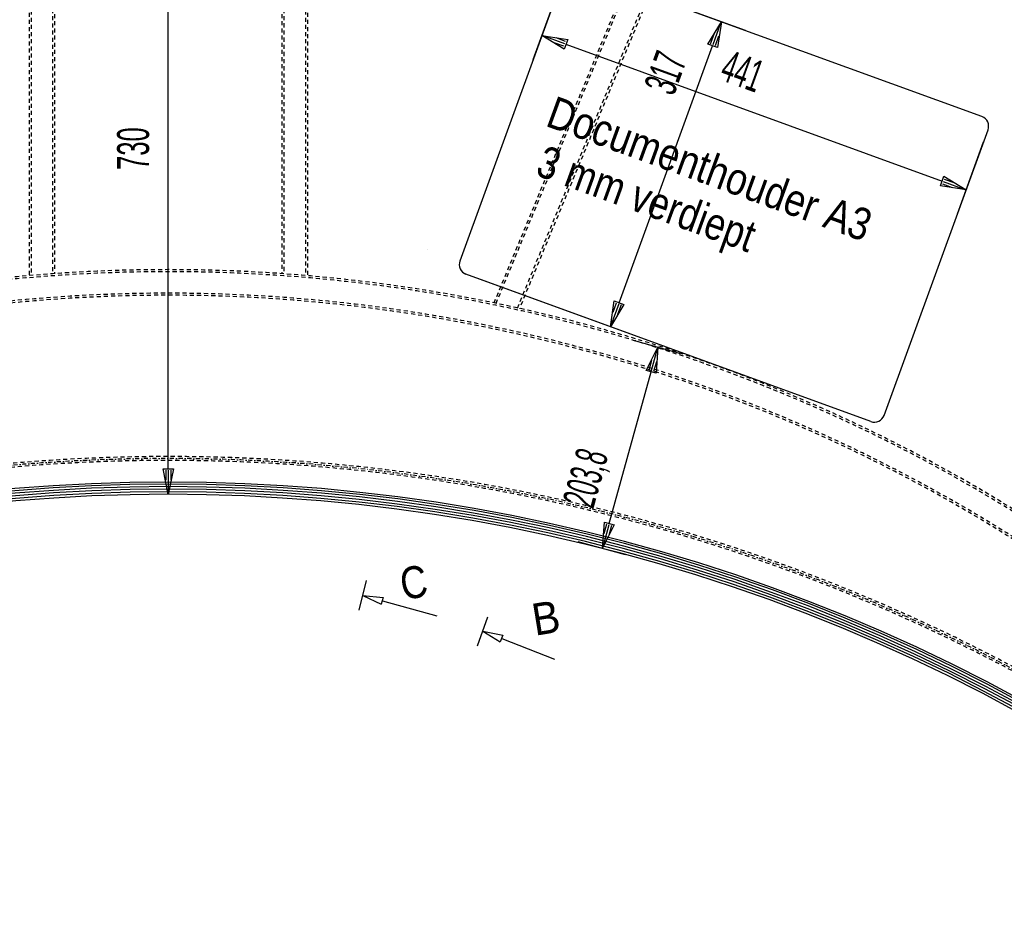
# Model space of a CAD drawing. Extents: x -7591 to -2491, y 6498 to 10061.
# Tile 54 of 125: x -5329 to -4368, y 7728 to 8603. Entities that reach past the tile are written whole.
import ezdxf
from ezdxf.enums import TextEntityAlignment as Align

# ---------------------------------------------------------------- set-up
doc = ezdxf.new("R2010")
doc.units = 0
doc.header["$MEASUREMENT"] = 0
doc.linetypes.add('DASHDOT', pattern=[8.5, 4, -2, 0.5, -2])
doc.linetypes.add('HIDDEN', pattern=[7, 4, -3])
doc.layers.get('0').update_dxf_attribs({"linetype": 'CONTINUOUS'})
for name, color, linetype in [('DIM49', 4, 'CONTINUOUS'), ('LE_GREEN', 3, 'CONTINUOUS'), ('LE_HIDDEN', 7, 'CONTINUOUS'), ('LE_MIDDLE', 7, 'CONTINUOUS'), ('LE_RED', 1, 'CONTINUOUS'), ('TXT_ALL', 7, 'CONTINUOUS'), ('TXT_DIM49', 2, 'CONTINUOUS')]:
    doc.layers.add(name, color=color, linetype=linetype)
doc.layers.add('LE_ALL', color=7, linetype='CONTINUOUS', lineweight=50)

# ---------------------------------------------------------------- blocks, each defined once
blk = doc.blocks.new('_D19', base_point=(-5184.29, 8138.97))
at = {"layer": 'DIM49', "color": 1}
for p, q in [((-5189.29, 8841.97), (-5184.29, 8866.97)), ((-5184.29, 8866.97), (-5179.29, 8841.97)), ((-5184.29, 8843.22), (-5184.29, 8865.72)), ((-5186.79, 8843.22), (-5186.79, 8853.22)), ((-5181.79, 8843.22), (-5181.79, 8853.22)), ((-5179.29, 8841.97), (-5189.29, 8841.97)), ((-5184.29, 8163.97), (-5184.29, 8841.97)), ((-5184.29, 8138.97), (-5189.29, 8163.97)), ((-5189.29, 8163.97), (-5179.29, 8163.97)), ((-5186.79, 8162.72), (-5186.79, 8152.72)), ((-5179.29, 8163.97), (-5184.29, 8138.97)), ((-5184.29, 8162.72), (-5184.29, 8140.22)), ((-5181.79, 8162.72), (-5181.79, 8152.72))]:
    blk.add_line(p, q, dxfattribs=at)
at = {"layer": 'TXT_DIM49', "width": 0.596}
blk.add_text('730', height=31.25, rotation=90, dxfattribs=at).set_placement((-5203.04, 8476.71), align=Align.CENTER)
blk = doc.blocks.new('_D21', base_point=(-4726.07, 8076.91))
at = {"layer": 'DIM49', "color": 1}
for p, q in [((-4730.02, 8289.42), (-4683.91, 8276.69)), ((-4717.39, 8260), (-4705.92, 8282.77)), ((-4712.24, 8259.87), (-4706.25, 8281.56)), ((-4705.92, 8282.77), (-4707.75, 8257.34)), ((-4714.65, 8260.54), (-4711.99, 8270.18)), ((-4709.83, 8259.21), (-4707.17, 8268.85)), ((-4753.48, 8110.41), (-4712.57, 8258.67)), ((-4707.75, 8257.34), (-4717.39, 8260)), ((-4760.13, 8086.31), (-4758.3, 8111.74)), ((-4748.66, 8109.08), (-4760.13, 8086.31)), ((-4753.82, 8109.2), (-4759.8, 8087.51)), ((-4756.23, 8109.87), (-4758.89, 8100.23)), ((-4758.3, 8111.74), (-4748.66, 8109.08)), ((-4751.41, 8108.54), (-4754.07, 8098.9)), ((-4784.23, 8092.96), (-4738.12, 8080.23))]:
    blk.add_line(p, q, dxfattribs=at)
at = {"layer": 'TXT_DIM49', "width": 0.535}
blk.add_text('203,8', height=31.25, rotation=74.57265, dxfattribs=at).set_placement((-4761.78, 8150.82), align=Align.CENTER)
blk = doc.blocks.new('_D23', base_point=(-4797.88, 8645.94))
at = {"layer": 'DIM49', "color": 1}
for p, q in [((-4827.81, 8563.71), (-4802.16, 8634.19)), ((-4819.26, 8587.21), (-4794.06, 8583.35)), ((-4797.48, 8573.96), (-4819.26, 8587.21)), ((-4796.94, 8579.08), (-4818.09, 8586.78)), ((-4797.8, 8576.73), (-4807.19, 8580.15)), ((-4796.09, 8581.43), (-4805.48, 8584.85)), ((-4794.06, 8583.35), (-4797.48, 8573.96)), ((-4795.77, 8578.66), (-4428.35, 8444.93)), ((-4413.41, 8412.88), (-4387.76, 8483.36)), ((-4430.06, 8440.23), (-4426.64, 8449.63)), ((-4426.64, 8449.63), (-4404.86, 8436.38)), ((-4426.32, 8446.85), (-4416.92, 8443.43)), ((-4404.86, 8436.38), (-4430.06, 8440.23)), ((-4428.03, 8442.15), (-4418.63, 8438.73)), ((-4427.17, 8444.5), (-4406.03, 8436.8))]:
    blk.add_line(p, q, dxfattribs=at)
at = {"layer": 'TXT_DIM49', "width": 0.557}
blk.add_text('441', height=31.25, rotation=340, dxfattribs=at).set_placement((-4628.6, 8537.77), align=Align.CENTER)
blk = doc.blocks.new('_D24', base_point=(-4893.49, 8354.03))
at = {"layer": 'DIM49', "color": 1}
for p, q in [((-4620.49, 8592.01), (-4773.32, 8647.64)), ((-4657.23, 8578.78), (-4643.98, 8600.56)), ((-4652.11, 8578.25), (-4644.41, 8599.39)), ((-4643.98, 8600.56), (-4647.84, 8575.36)), ((-4654.46, 8579.1), (-4651.04, 8588.5)), ((-4649.76, 8577.39), (-4646.34, 8586.79)), ((-4743.85, 8326.17), (-4652.53, 8577.07)), ((-4647.84, 8575.36), (-4657.23, 8578.78)), ((-4728.91, 8294.13), (-4881.74, 8349.76)), ((-4752.4, 8302.68), (-4748.55, 8327.88)), ((-4739.16, 8324.46), (-4752.4, 8302.68)), ((-4744.28, 8325), (-4751.98, 8303.86)), ((-4746.63, 8325.85), (-4750.05, 8316.46)), ((-4748.55, 8327.88), (-4739.16, 8324.46)), ((-4741.93, 8324.14), (-4745.35, 8314.75))]:
    blk.add_line(p, q, dxfattribs=at)
at = {"layer": 'TXT_DIM49', "width": 0.557}
blk.add_text('317', height=31.25, rotation=70, dxfattribs=at).set_placement((-4684, 8545.44), align=Align.CENTER)

msp = doc.modelspace()

# ---------------------------------------------------------------- linework, layer by layer
for p, q in [((-4997.88, 8025.68), (-4990.75, 8054.84)), ((-4882.06, 7991.1), (-4872.04, 8019.39))]:
    msp.add_line(p, q)
msp.add_lwpolyline([(-4060.69, 7737.85, 0.367682), (-6307.89, 7737.85), (-6836.13, 8064.73)], format="xyb")
for centre, radius, start, end in [((-5184.29, 7028.43), 2396.87, 31.73211, 148.26789), ((-5184.29, 7028.43), 2391.87, 31.73211, 148.26789), ((-5184.29, 7028.43), 2372, 31.75, 148.25), ((-5184.29, 7028.43), 2370, 31.79835, 148.20165), ((-5184.29, 7028.43), 2345, 32.74999, 147.24999), ((-5184.29, 7028.43), 2266.16, 35.00882, 144.99118), ((-5184.29, 7028.43), 2258.06, 35.00886, 144.99114), ((-5184.29, 7028.43), 2247.11, 35.0089, 144.9911), ((-5184.29, 7028.43), 2040, 31.79835, 148.20165), ((-5184.29, 7028.43), 1950, 32.04534, 147.95466), ((-5184.29, 6416.46), 1722.52, 49.57671, 130.42329)]:
    msp.add_arc(centre, radius, start, end)
at = {"layer": 'LE_ALL'}
for start, end in [(90, 148.25), (31.75, 90)]:
    msp.add_arc((-5184.29, 7028.43), 2000, start, end, dxfattribs=at)
at = {"layer": 'LE_GREEN'}
msp.add_line((-4497.88, 8210.04), (-4893.49, 8354.03), dxfattribs=at)
for points in [[(-4485.06, 8216.02), (-4383.48, 8495.11, 0.414214), (-4389.46, 8507.92), (-4785.07, 8651.91, 0.414214), (-4797.88, 8645.94)], [(-4797.88, 8645.94), (-4899.46, 8366.85, 0.414214), (-4893.49, 8354.03)]]:
    msp.add_lwpolyline(points, format="xyb", dxfattribs=at)
msp.add_arc((-4494.46, 8219.44), 10, -110, -20, dxfattribs=at)
at = {"layer": 'LE_HIDDEN', "color": 1, "linetype": 'HIDDEN'}
for p, q in [((-5297.29, 8893.01), (-5297.29, 8354.36)), ((-5295.29, 8895.13), (-5295.29, 8354.5)), ((-5073.29, 8895.13), (-5073.29, 8354.5)), ((-5071.29, 8893.07), (-5071.29, 8354.36)), ((-5320.29, 8868.41), (-5320.29, 8352.53)), ((-5318.29, 8870.56), (-5318.29, 8352.71)), ((-5050.29, 8870.56), (-5050.29, 8352.71)), ((-5048.29, 8868.41), (-5048.29, 8352.53)), ((-4866.05, 8325.87), (-4669.59, 8800.18)), ((-4864.06, 8325.46), (-4667.66, 8799.62)), ((-4843.19, 8320.97), (-4647.42, 8793.59)), ((-4645.5, 8793.01), (-4841.21, 8320.53))]:
    msp.add_line(p, q, dxfattribs=at)
for points in [[(-7153.76, 8297.61, -0.254675), (-5186.29, 9371.43), (-5186.29, 9290.46), (-5204.29, 9290.46), (-5204.29, 9288.46), (-5184.29, 9288.43), (-5164.29, 9288.46), (-5164.29, 9290.46), (-5182.29, 9290.46)], [(-7153.76, 8297.61, -0.254675), (-5186.29, 9371.43), (-5186.29, 9290.43), (-5204.29, 9290.43)], [(-5182.29, 9290.46), (-5182.29, 9371.43, -0.254675), (-3214.82, 8297.61), (-3480.59, 8126.66, 0.078205), (-3900.25, 8596.86), (-3840.14, 8670.42, 0.172955), (-5182.29, 9150.43), (-5182.29, 9191.4), (-5164.29, 9191.4), (-5164.29, 9193.4), (-5184.29, 9193.43), (-5204.29, 9193.4), (-5204.29, 9191.4), (-5186.29, 9191.4), (-5186.29, 9150.43, 0.172955), (-6528.44, 8670.42)], [(-4931.44, 8886.3, -0.219407), (-3607.34, 8042.76), (-3565.29, 8069.8)], [(-6370.99, 7801.71, 0.312133), (-6255.21, 7807.61, -0.340324), (-4113.37, 7807.61)]]:
    msp.add_lwpolyline(points, format="xyb", dxfattribs=at)
for centre, radius, start, end in [((-5184.29, 7028.43), 2343, 32.79889, 89.95109), ((-5184.29, 7028.43), 2065.69, 40.48822, 139.52979), ((-5184.29, 7028.43), 2063.69, 40.48822, 139.52979), ((-5184.29, 7028.43), 2042.69, 40.48822, 139.51177), ((-5184.29, 7028.43), 2040.69, 40.48822, 139.51177), ((-5184.29, 7028.43), 1925, 32.75, 82.25), ((-5184.29, 7028.43), 1920.5, 32.80967, 82.19033), ((-5184.29, 7028.43), 1922.5, 32.80961, 82.19039), ((-5184.29, 7028.43), 1870, 93.40298, 139.46784), ((-5184.29, 7028.43), 1868, 93.46808, 139.40484), ((-5184.29, 7028.43), 1870, 40.53216, 86.59702), ((-5184.29, 7028.43), 1868, 40.59516, 86.53192), ((-5184.29, 7028.43), 1877, 32.75, 82.18895), ((-5184.29, 7028.43), 1847, 94.16047, 138.73488), ((-5184.29, 7028.43), 1845, 94.22726, 138.67026), ((-5184.29, 7028.43), 1847, 41.26512, 85.83953), ((-5184.29, 7028.43), 1845, 41.32974, 85.77274), ((-5184.29, 6786.71), 1571.72, 48.62732, 131.37268), ((-5184.29, 6786.71), 1569.72, 48.56567, 131.43433), ((-5184.29, 6786.71), 1548.72, 47.90935, 132.09065), ((-5184.29, 6786.71), 1546.72, 47.84598, 132.15402), ((-5184.29, 6416.46), 1759.42, 52.41063, 127.58937)]:
    msp.add_arc(centre, radius, start, end, dxfattribs=at)
at = {"layer": 'LE_MIDDLE', "color": 1, "linetype": 'DASHDOT'}
msp.add_line((-4930.64, 8378.2), (-4930.64, 8378.2), dxfattribs=at)
msp.add_arc((-5184.29, 6416.46), 1757.52, 52.41063, 127.58937, dxfattribs=at)
at = {"layer": 'LE_RED'}
for p, q in [((-4994.31, 8040.26), (-4974.41, 8038.34)), ((-4994.31, 8040.26), (-4976.26, 8031.65)), ((-4974.41, 8038.34), (-4976.26, 8031.65)), ((-4975.04, 8034.91), (-4922.01, 8020.19)), ((-4877.05, 8005.25), (-4857.43, 8001.34)), ((-4877.05, 8005.25), (-4859.95, 7994.87)), ((-4857.43, 8001.34), (-4859.95, 7994.87)), ((-4858.41, 7997.99), (-4807.12, 7978.04))]:
    msp.add_line(p, q, dxfattribs=at)
for radius in [1732.52, 1730.02, 1727.52, 1725.02]:
    msp.add_arc((-5184.29, 6416.46), radius, 49.57671, 130.42329, dxfattribs=at)

# ---------------------------------------------------------------- block references
at = {"layer": 'DIM49'}
for name, p in [('_D19', (-5184.29, 8138.97)), ('_D24', (-4893.49, 8354.03)), ('_D23', (-4797.88, 8645.94)), ('_D21', (-4726.07, 8076.91))]:
    msp.add_blockref(name, p, dxfattribs=at)

# ---------------------------------------------------------------- texts
at = {"layer": 'TXT_ALL', "color": 4}
for s, rotation, width, p in [('Documenthouder A3', 339.99804, 0.867, (-4816.94, 8499.2)), ('3 mm verdiept', 339.99804, 0.84, (-4826.81, 8451.17)), ('C', 9.24754, 0.867, (-4954.96, 8035.52)), ('B', 9.24754, 0.961, (-4826.08, 8000.74))]:
    msp.add_text(s, height=31.25, rotation=rotation, dxfattribs=dict(at, width=width)).set_placement(p)

doc.saveas('drawing.dxf')
